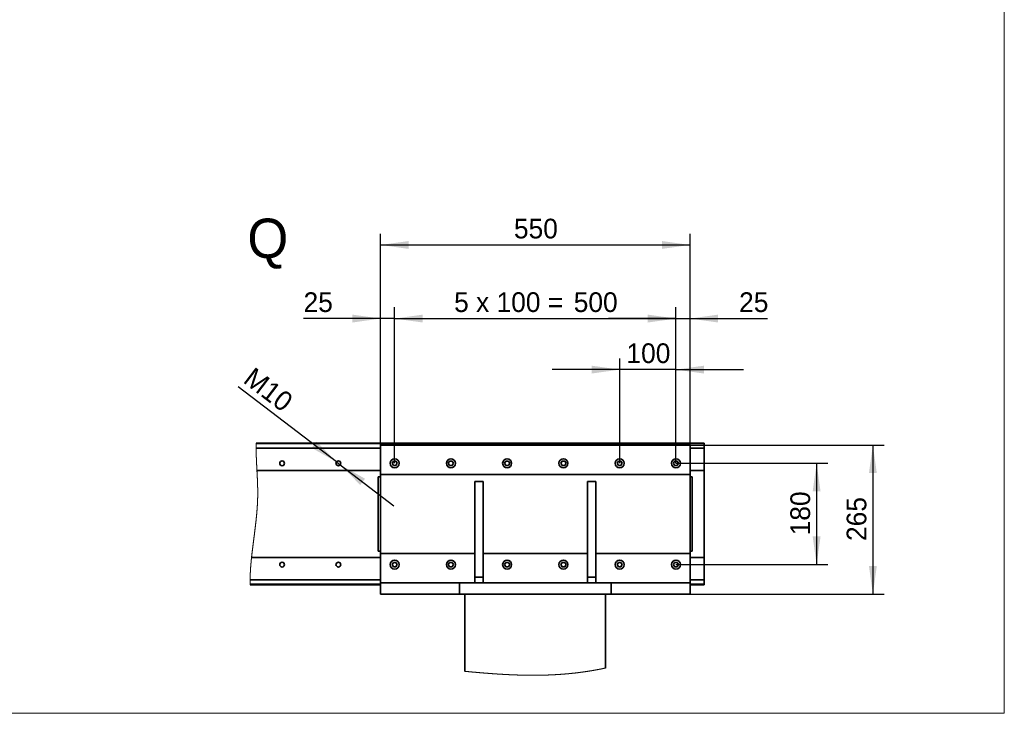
# Model space of a CAD drawing. Header units: millimetres. Extents: x 21 to 401, y 28 to 281.
# Tile 12 of 14: x 313 to 401, y 28 to 90. Entities that reach past the tile are written whole.
import ezdxf

# ---------------------------------------------------------------- set-up
doc = ezdxf.new("R2010")
doc.units = ezdxf.units.MM
doc.linetypes.add('SLD-Durchgehend', pattern=[0])
doc.layers.add('KOPF', color=7, linetype='SLD-Durchgehend')
doc.styles.add('SLDTEXTSTYLE0', font='Gill Sans MT Pro Medium')
doc.styles.add('SLDTEXTSTYLE2', font='GIL_____.TTF')
doc.dimstyles.new('SLDDIMSTYLE4', dxfattribs={"dimtxt": 1.75, "dimasz": 2.5, "dimexe": 0, "dimexo": 0.0625, "dimgap": 0.4375, "dimtad": 1, "dimlfac": 20, "dimrnd": 1e-09, "dimzin": 12, "dimdsep": 46, "dimtxsty": 'SLDTEXTSTYLE2', "dimsah": 1, "dimcen": 0.09, "dimadec": 0, "dimazin": 3, "dimtfac": 1, "dimtmove": 0, "dimatfit": 0, "dimfxl": 1, "dimfrac": 2, "dimtolj": 1, "dimtzin": 12, "dimarcsym": 0})
doc.dimstyles.new('SLDDIMSTYLE5', dxfattribs={"dimtxt": 1.75, "dimasz": 2.5, "dimexe": 0, "dimexo": 0.0625, "dimgap": 0.4375, "dimtad": 1, "dimlfac": 20, "dimrnd": 1e-09, "dimzin": 12, "dimdsep": 46, "dimtxsty": 'SLDTEXTSTYLE2', "dimsah": 1, "dimcen": 0.09, "dimadec": 0, "dimazin": 3, "dimtfac": 1, "dimtofl": 0, "dimtmove": 0, "dimatfit": 3, "dimfxl": 1, "dimfrac": 2, "dimtolj": 1, "dimtzin": 12, "dimarcsym": 0})
doc.dimstyles.new('SLDDIMSTYLE6', dxfattribs={"dimtxt": 1.75, "dimasz": 2.5, "dimexe": 0, "dimexo": 0.0625, "dimgap": 0.4375, "dimtad": 1, "dimlfac": 20, "dimrnd": 1e-09, "dimzin": 12, "dimdsep": 46, "dimtxsty": 'SLDTEXTSTYLE2', "dimsah": 1, "dimcen": 0, "dimadec": 0, "dimazin": 3, "dimtfac": 1, "dimtmove": 0, "dimatfit": 3, "dimfxl": 1, "dimfrac": 2, "dimtolj": 1, "dimtzin": 12, "dimarcsym": 0})

# ---------------------------------------------------------------- blocks, each defined once
blk = doc.blocks.new('_D_41')
at = {"layer": 'KOPF'}
for p, q in [((345.306, 52.163), (345.306, 70.938)), ((372.806, 52.163), (372.806, 70.938)), ((345.306, 69.938), (372.806, 69.938))]:
    blk.add_line(p, q, dxfattribs=at)
for points in [[(345.306, 69.938), (347.806, 69.588), (347.806, 70.288)], [(372.806, 69.938), (370.306, 70.288), (370.306, 69.588)]]:
    blk.add_solid(points, dxfattribs=at)
at = {"layer": 'KOPF', "insert": (357.157, 72.27), "char_height": 1.75, "attachment_point": 1, "style": 'SLDTEXTSTYLE2'}
blk.add_mtext('550', dxfattribs=at)
blk = doc.blocks.new('_D_42')
at = {"layer": 'KOPF'}
for p, q in [((371.556, 50.538), (371.556, 64.398)), ((372.806, 52.163), (372.806, 64.398)), ((371.556, 63.398), (365.556, 63.398)), ((371.556, 63.398), (372.806, 63.398)), ((372.806, 63.398), (379.703, 63.398))]:
    blk.add_line(p, q, dxfattribs=at)
for points in [[(371.556, 63.398), (369.056, 63.748), (369.056, 63.048)], [(372.806, 63.398), (375.306, 63.048), (375.306, 63.748)]]:
    blk.add_solid(points, dxfattribs=at)
at = {"layer": 'KOPF', "insert": (377.17, 65.731), "char_height": 1.75, "attachment_point": 1, "style": 'SLDTEXTSTYLE2'}
blk.add_mtext('25', dxfattribs=at)
blk = doc.blocks.new('_D_43')
at = {"layer": 'KOPF'}
for p, q in [((345.306, 52.163), (345.306, 64.398)), ((346.556, 50.538), (346.556, 64.398)), ((345.306, 63.398), (338.462, 63.398)), ((346.556, 63.398), (345.306, 63.398)), ((346.556, 63.398), (352.556, 63.398))]:
    blk.add_line(p, q, dxfattribs=at)
for points in [[(345.306, 63.398), (342.806, 63.748), (342.806, 63.048)], [(346.556, 63.398), (349.056, 63.048), (349.056, 63.748)]]:
    blk.add_solid(points, dxfattribs=at)
at = {"layer": 'KOPF', "insert": (338.462, 65.731), "char_height": 1.75, "attachment_point": 1, "style": 'SLDTEXTSTYLE2'}
blk.add_mtext('25', dxfattribs=at)
blk = doc.blocks.new('_D_44')
at = {"layer": 'KOPF'}
for p, q in [((346.556, 50.538), (346.556, 64.398)), ((371.556, 50.538), (371.556, 64.398)), ((346.556, 63.398), (371.556, 63.398))]:
    blk.add_line(p, q, dxfattribs=at)
for points in [[(346.556, 63.398), (349.056, 63.048), (349.056, 63.748)], [(371.556, 63.398), (369.056, 63.748), (369.056, 63.048)]]:
    blk.add_solid(points, dxfattribs=at)
at = {"layer": 'KOPF', "char_height": 1.75, "attachment_point": 1, "style": 'SLDTEXTSTYLE2'}
for s, insert in [('5 x 100 = ', (351.841, 65.731)), ('500', (362.472, 65.731))]:
    blk.add_mtext(s, dxfattribs=dict(at, insert=insert))
blk = doc.blocks.new('_D_45')
at = {"layer": 'KOPF'}
for p, q in [((366.556, 50.538), (366.556, 59.864)), ((371.556, 50.538), (371.556, 59.864)), ((366.556, 58.864), (360.556, 58.864)), ((371.556, 58.864), (366.556, 58.864)), ((371.556, 58.864), (377.556, 58.864))]:
    blk.add_line(p, q, dxfattribs=at)
for points in [[(366.556, 58.864), (364.056, 59.214), (364.056, 58.514)], [(371.556, 58.864), (374.056, 58.514), (374.056, 59.214)]]:
    blk.add_solid(points, dxfattribs=at)
at = {"layer": 'KOPF', "insert": (367.157, 61.196), "char_height": 1.75, "attachment_point": 1, "style": 'SLDTEXTSTYLE2'}
blk.add_mtext('100', dxfattribs=at)
blk = doc.blocks.new('_D_46')
at = {"layer": 'KOPF'}
for p, q in [((371.556, 50.538), (385.056, 50.538)), ((384.056, 50.538), (384.056, 41.538)), ((371.556, 41.538), (385.056, 41.538))]:
    blk.add_line(p, q, dxfattribs=at)
for points in [[(384.056, 50.538), (383.706, 48.038), (384.406, 48.038)], [(384.056, 41.538), (384.406, 44.038), (383.706, 44.038)]]:
    blk.add_solid(points, dxfattribs=at)
at = {"layer": 'KOPF', "insert": (381.724, 44.138), "char_height": 1.75, "attachment_point": 1, "rotation": 90, "style": 'SLDTEXTSTYLE2'}
blk.add_mtext('180', dxfattribs=at)
blk = doc.blocks.new('_D_47')
at = {"layer": 'KOPF'}
for p, q in [((372.806, 52.163), (390.056, 52.163)), ((389.056, 52.163), (389.056, 38.913)), ((372.806, 38.913), (390.056, 38.913))]:
    blk.add_line(p, q, dxfattribs=at)
for points in [[(389.056, 52.163), (388.706, 49.663), (389.406, 49.663)], [(389.056, 38.913), (389.406, 41.413), (388.706, 41.413)]]:
    blk.add_solid(points, dxfattribs=at)
at = {"layer": 'KOPF', "insert": (386.724, 43.638), "char_height": 1.75, "attachment_point": 1, "rotation": 90, "style": 'SLDTEXTSTYLE2'}
blk.add_mtext('265', dxfattribs=at)
blk = doc.blocks.new('_D_48')
at = {"layer": 'KOPF'}
for p, q in [((341.387, 50.667), (332.66, 57.329)), ((341.387, 50.667), (341.725, 50.409)), ((341.725, 50.409), (346.494, 46.769))]:
    blk.add_line(p, q, dxfattribs=at)
for points in [[(341.387, 50.667), (339.612, 52.462), (339.188, 51.906)], [(341.725, 50.409), (343.5, 48.614), (343.925, 49.17)]]:
    blk.add_solid(points, dxfattribs=at)
at = {"layer": 'KOPF', "insert": (334.063, 59.168), "char_height": 1.75, "attachment_point": 1, "rotation": 322.64561, "style": 'SLDTEXTSTYLE2'}
blk.add_mtext('M10', dxfattribs=at)

msp = doc.modelspace()

# ---------------------------------------------------------------- linework, layer by layer
at = {"color": 7, "linetype": 'SLD-Durchgehend', "lineweight": 35}
for p, q in [((345.30612, 51.89587), (334.25132, 51.89587)), ((334.25794, 52.28793), (374.05612, 52.28793)), ((334.25956, 52.33793), (374.05112, 52.33793)), ((372.80613, 52.16293), (345.30612, 52.16293)), ((345.30612, 52.16293), (345.30612, 49.53793)), ((372.80613, 52.16293), (372.80613, 49.53793)), ((374.05612, 51.89587), (372.80613, 51.89587)), ((374.05112, 52.28793), (374.05112, 52.33793)), ((374.05612, 52.28793), (374.05612, 51.89587)), ((374.05612, 49.91293), (374.05612, 51.89587)), ((334.3197, 49.91293), (345.30612, 49.91293)), ((346.44065, 50.73793), (346.32518, 50.53793)), ((346.32518, 50.53793), (346.44065, 50.33793)), ((346.67159, 50.73793), (346.44065, 50.73793)), ((346.44065, 50.33793), (346.67159, 50.33793)), ((346.78706, 50.53793), (346.67159, 50.73793)), ((346.67159, 50.33793), (346.78706, 50.53793)), ((351.44065, 50.73793), (351.32518, 50.53793)), ((351.32518, 50.53793), (351.44065, 50.33793)), ((351.6716, 50.73793), (351.44065, 50.73793)), ((351.44065, 50.33793), (351.6716, 50.33793)), ((351.78705, 50.53793), (351.6716, 50.73793)), ((351.6716, 50.33793), (351.78705, 50.53793)), ((356.44066, 50.73793), (356.32517, 50.53793)), ((356.32517, 50.53793), (356.44066, 50.33793)), ((356.6716, 50.73793), (356.44066, 50.73793)), ((356.44066, 50.33793), (356.6716, 50.33793)), ((356.78706, 50.53793), (356.6716, 50.73793)), ((356.6716, 50.33793), (356.78706, 50.53793)), ((361.44065, 50.73793), (361.32518, 50.53793)), ((361.32518, 50.53793), (361.44065, 50.33793)), ((361.67159, 50.73793), (361.44065, 50.73793)), ((361.44065, 50.33793), (361.67159, 50.33793)), ((361.78706, 50.53793), (361.67159, 50.73793)), ((361.67159, 50.33793), (361.78706, 50.53793)), ((366.44065, 50.73793), (366.32518, 50.53793)), ((366.32518, 50.53793), (366.44065, 50.33793)), ((366.67159, 50.73793), (366.44065, 50.73793)), ((366.44065, 50.33793), (366.67159, 50.33793)), ((366.78705, 50.53793), (366.67159, 50.73793)), ((366.67159, 50.33793), (366.78705, 50.53793)), ((371.44066, 50.73793), (371.32517, 50.53793)), ((371.32517, 50.53793), (371.44066, 50.33793)), ((371.67158, 50.73793), (371.44066, 50.73793)), ((371.44066, 50.33793), (371.67158, 50.33793)), ((371.78706, 50.53793), (371.67158, 50.73793)), ((371.67158, 50.33793), (371.78706, 50.53793)), ((372.80613, 49.91293), (374.05612, 49.91293)), ((374.05612, 42.16293), (374.05612, 49.91293)), ((345.10612, 49.33793), (345.30612, 49.33793)), ((345.10612, 48.58793), (345.10612, 49.33793)), ((372.80613, 49.53793), (345.30612, 49.53793)), ((345.30612, 49.53793), (345.30612, 48.66293)), ((372.80613, 49.53793), (372.80613, 48.66293)), ((373.00613, 49.33793), (372.80613, 49.33793)), ((373.00613, 49.33793), (373.00613, 48.58793)), ((345.10612, 43.48793), (345.10612, 48.58793)), ((345.30612, 48.66293), (345.30612, 43.41293)), ((353.68111, 48.91293), (354.43112, 48.91293)), ((353.68111, 48.91293), (353.68111, 40.41293)), ((354.43112, 48.91293), (354.43112, 40.41293)), ((364.43112, 48.91293), (363.68112, 48.91293)), ((363.68112, 48.91293), (363.68112, 40.41293)), ((364.43112, 48.91293), (364.43112, 40.41293)), ((372.80613, 48.66293), (372.80613, 43.41293)), ((373.00613, 48.58793), (373.00613, 43.48793)), ((345.10612, 42.73793), (345.10612, 43.48793)), ((345.30612, 43.41293), (345.30612, 42.53793)), ((372.80613, 43.41293), (372.80613, 42.53793)), ((373.00613, 43.48793), (373.00613, 42.73793)), ((333.83943, 42.16293), (345.30612, 42.16293)), ((345.10612, 42.73793), (345.30612, 42.73793)), ((353.68111, 42.53793), (345.30612, 42.53793)), ((345.30612, 42.53793), (345.30612, 39.91293)), ((363.68112, 42.53793), (354.43112, 42.53793)), ((372.80613, 42.53793), (364.43112, 42.53793)), ((373.00613, 42.73793), (372.80613, 42.73793)), ((372.80613, 42.53793), (372.80613, 39.91293)), ((372.80613, 42.16293), (374.05612, 42.16293)), ((374.05612, 40.17999), (374.05612, 42.16293)), ((346.44065, 41.73793), (346.32518, 41.53793)), ((346.32518, 41.53793), (346.44065, 41.33793)), ((346.67159, 41.73793), (346.44065, 41.73793)), ((346.44065, 41.33793), (346.67159, 41.33793)), ((346.78706, 41.53793), (346.67159, 41.73793)), ((346.67159, 41.33793), (346.78706, 41.53793)), ((351.44065, 41.73793), (351.32518, 41.53793)), ((351.32518, 41.53793), (351.44065, 41.33793)), ((351.6716, 41.73793), (351.44065, 41.73793)), ((351.44065, 41.33793), (351.6716, 41.33793)), ((351.78705, 41.53793), (351.6716, 41.73793)), ((351.6716, 41.33793), (351.78705, 41.53793)), ((356.44066, 41.73793), (356.32517, 41.53793)), ((356.32517, 41.53793), (356.44066, 41.33793)), ((356.6716, 41.73793), (356.44066, 41.73793)), ((356.44066, 41.33793), (356.6716, 41.33793)), ((356.78706, 41.53793), (356.6716, 41.73793)), ((356.6716, 41.33793), (356.78706, 41.53793)), ((361.44065, 41.73793), (361.32518, 41.53793)), ((361.32518, 41.53793), (361.44065, 41.33793)), ((361.67159, 41.73793), (361.44065, 41.73793)), ((361.44065, 41.33793), (361.67159, 41.33793)), ((361.78706, 41.53793), (361.67159, 41.73793)), ((361.67159, 41.33793), (361.78706, 41.53793)), ((366.44065, 41.73793), (366.32518, 41.53793)), ((366.32518, 41.53793), (366.44065, 41.33793)), ((366.67159, 41.73793), (366.44065, 41.73793)), ((366.44065, 41.33793), (366.67159, 41.33793)), ((366.78705, 41.53793), (366.67159, 41.73793)), ((366.67159, 41.33793), (366.78705, 41.53793)), ((371.44066, 41.73793), (371.32517, 41.53793)), ((371.32517, 41.53793), (371.44066, 41.33793)), ((371.67158, 41.73793), (371.44066, 41.73793)), ((371.44066, 41.33793), (371.67158, 41.33793)), ((371.78706, 41.53793), (371.67158, 41.73793)), ((371.67158, 41.33793), (371.78706, 41.53793)), ((353.68111, 40.41293), (354.43112, 40.41293)), ((353.68111, 40.41293), (353.68111, 39.91293)), ((354.43112, 40.41293), (354.43112, 39.91293)), ((364.43112, 40.41293), (363.68112, 40.41293)), ((363.68112, 40.41293), (363.68112, 39.91293)), ((364.43112, 40.41293), (364.43112, 39.91293)), ((333.71404, 40.17999), (345.30612, 40.17999)), ((333.71937, 39.78793), (345.30612, 39.78793)), ((333.72106, 39.73793), (345.30612, 39.73793)), ((345.30612, 38.91293), (345.30612, 39.91293)), ((345.30612, 39.91293), (352.30612, 39.91293)), ((352.30612, 38.91293), (352.30612, 39.91293)), ((365.80613, 39.91293), (352.30612, 39.91293)), ((365.80613, 38.91293), (365.80613, 39.91293)), ((365.80613, 39.91293), (372.80613, 39.91293)), ((372.80613, 40.17999), (374.05612, 40.17999)), ((372.80613, 38.91293), (372.80613, 39.91293)), ((372.80613, 39.78793), (374.05612, 39.78793)), ((372.80613, 39.73793), (374.05112, 39.73793)), ((374.05112, 39.78793), (374.05112, 39.73793)), ((374.05612, 40.17999), (374.05612, 39.78793)), ((352.30612, 38.91293), (345.30612, 38.91293)), ((365.80613, 38.91293), (352.30612, 38.91293)), ((352.80611, 38.91293), (352.80611, 32.05828)), ((365.30612, 38.91293), (365.30612, 32.35126)), ((372.80613, 38.91293), (365.80613, 38.91293))]:
    msp.add_line(p, q, dxfattribs=at)
at = {"color": 7, "linetype": 'SLD-Durchgehend', "lineweight": 18, "flags": 128}
for points in [[(334.25956, 52.33793), (334.25913, 52.32543), (334.25873, 52.31294), (334.25833, 52.30043), (334.25794, 52.28793), (334.25749, 52.27261), (334.25704, 52.25728), (334.25662, 52.24195), (334.25621, 52.22661), (334.25582, 52.21127), (334.25545, 52.19593), (334.25509, 52.18058), (334.25476, 52.16523), (334.25441, 52.14915), (334.25409, 52.13306), (334.2538, 52.11697), (334.2535, 52.10087), (334.25323, 52.08477), (334.25298, 52.06867), (334.25275, 52.05256), (334.25253, 52.03644), (334.25233, 52.02033), (334.25213, 52.00421), (334.25197, 51.98808), (334.25183, 51.97195), (334.2517, 51.95674), (334.25158, 51.94153), (334.25148, 51.92631), (334.2514, 51.91109), (334.25132, 51.89587), (334.25126, 51.87796), (334.2512, 51.86004), (334.25118, 51.84212), (334.25117, 51.8242), (334.25118, 51.80627), (334.25122, 51.78834), (334.25126, 51.77142), (334.25132, 51.7545), (334.25138, 51.73758), (334.25148, 51.72065), (334.25159, 51.70372), (334.25171, 51.68679), (334.25185, 51.66984), (334.25201, 51.6529), (334.25217, 51.63595), (334.25235, 51.61899), (334.25254, 51.60233), (334.25275, 51.58567), (334.25297, 51.56901), (334.25321, 51.55234), (334.25346, 51.53536), (334.25374, 51.51838), (334.25401, 51.50139), (334.2543, 51.4844), (334.25462, 51.4674), (334.25494, 51.4507), (334.25526, 51.434), (334.25561, 51.41729), (334.25596, 51.40058), (334.25639, 51.38068), (334.25686, 51.36077), (334.25732, 51.34086), (334.25781, 51.32094), (334.25833, 51.30101), (334.25883, 51.28108), (334.25936, 51.26205), (334.25988, 51.24301), (334.26042, 51.22396), (334.26098, 51.20491), (334.26155, 51.18586), (334.26214, 51.16679), (334.26274, 51.14772), (334.26334, 51.12865), (334.264, 51.10866), (334.26467, 51.08866), (334.26534, 51.06866), (334.26605, 51.04865), (334.26675, 51.02863), (334.26748, 51.00861), (334.26822, 50.98858), (334.26896, 50.96854), (334.26972, 50.9485), (334.27049, 50.92845), (334.27128, 50.90839), (334.27207, 50.88832), (334.27302, 50.86467), (334.274, 50.841), (334.27498, 50.81733), (334.27598, 50.79364), (334.27692, 50.77171), (334.27786, 50.74977), (334.27883, 50.72782), (334.27981, 50.70587), (334.28078, 50.6839), (334.28178, 50.66193), (334.28279, 50.63995), (334.2839, 50.61576), (334.28503, 50.59156), (334.28617, 50.56735), (334.28732, 50.54314), (334.28849, 50.51891), (334.28966, 50.49467), (334.29084, 50.47042), (334.29203, 50.44616), (334.29324, 50.42189), (334.29445, 50.39761), (334.29565, 50.37375), (334.29685, 50.34988), (334.29807, 50.32601), (334.29928, 50.30212), (334.30068, 50.27497), (334.30208, 50.2478), (334.30348, 50.22061), (334.3049, 50.19342), (334.30632, 50.16621), (334.30775, 50.13899), (334.30918, 50.11175), (334.31061, 50.08451), (334.31212, 50.05595), (334.31364, 50.02737), (334.31515, 49.99879), (334.31666, 49.97018), (334.31818, 49.94156), (334.3197, 49.91293), (334.32137, 49.88131), (334.32306, 49.84967), (334.32473, 49.81802), (334.3264, 49.78635), (334.32807, 49.75466), (334.32974, 49.72295), (334.33119, 49.69506), (334.33265, 49.66716), (334.33411, 49.63925), (334.33554, 49.61133), (334.33699, 49.58338), (334.33842, 49.55543), (334.33985, 49.52746), (334.34126, 49.49948), (334.34253, 49.47433), (334.34378, 49.44918), (334.34504, 49.42402), (334.34627, 49.39884), (334.34752, 49.37366), (334.34873, 49.34846), (334.34995, 49.32324), (334.35115, 49.29802), (334.35235, 49.27279), (334.35354, 49.24754), (334.35471, 49.22228), (334.35586, 49.19701), (334.35702, 49.17173), (334.35815, 49.14644), (334.35918, 49.12324), (334.3602, 49.10004), (334.36121, 49.07682), (334.3622, 49.05359), (334.36319, 49.03036), (334.36415, 49.00711), (334.36508, 48.98491), (334.36598, 48.9627), (334.36687, 48.94048), (334.36775, 48.91825), (334.3686, 48.89602), (334.36946, 48.87377), (334.37029, 48.85152), (334.37113, 48.82925), (334.37186, 48.80925), (334.37257, 48.78924), (334.37327, 48.76922), (334.37397, 48.7492), (334.37464, 48.72917), (334.37533, 48.70913), (334.37599, 48.68908), (334.37663, 48.66903), (334.37726, 48.64897), (334.37786, 48.6289), (334.37847, 48.60882), (334.37907, 48.58873), (334.37964, 48.56864), (334.3802, 48.54854), (334.38072, 48.53011), (334.3812, 48.51167), (334.38168, 48.49322), (334.38215, 48.47477), (334.3826, 48.45631), (334.38304, 48.43785), (334.3835, 48.41774), (334.38396, 48.39763), (334.3844, 48.3775), (334.38481, 48.35737), (334.38521, 48.33723), (334.38559, 48.31745), (334.38596, 48.29765), (334.38631, 48.27785), (334.38664, 48.25804), (334.38692, 48.24035), (334.38719, 48.22265), (334.38744, 48.20494), (334.38768, 48.18723), (334.38791, 48.16951), (334.38812, 48.15179), (334.38832, 48.13406), (334.38851, 48.11633), (334.38868, 48.09858), (334.38883, 48.08083), (334.38898, 48.06308), (334.38911, 48.04532), (334.38922, 48.02755), (334.38931, 48.00978), (334.3894, 47.992), (334.38946, 47.97422), (334.38952, 47.95558), (334.38956, 47.93693), (334.38958, 47.91828), (334.38958, 47.89962), (334.38956, 47.88095), (334.38952, 47.86228), (334.38949, 47.84631), (334.38943, 47.83032), (334.38936, 47.81434), (334.38928, 47.79835), (334.38918, 47.78235), (334.38907, 47.76664), (334.38895, 47.75092), (334.38882, 47.73519), (334.38867, 47.71946), (334.38851, 47.7034), (334.38833, 47.68734), (334.38813, 47.67128), (334.38793, 47.65521), (334.3877, 47.63913), (334.38747, 47.62305), (334.38721, 47.60696), (334.38695, 47.59087), (334.38668, 47.57477), (334.38638, 47.55867), (334.38607, 47.54256), (334.38573, 47.52645), (334.3854, 47.51033), (334.38505, 47.49421), (334.3847, 47.47943), (334.38435, 47.46464), (334.38398, 47.44985), (334.3836, 47.43505), (334.38321, 47.42025), (334.3828, 47.40544), (334.38233, 47.38835), (334.38181, 47.37124), (334.3813, 47.35413), (334.38076, 47.33702), (334.3802, 47.3199), (334.37964, 47.30277), (334.37909, 47.28662), (334.37851, 47.27046), (334.37792, 47.2543), (334.37733, 47.23813), (334.37672, 47.22196), (334.37609, 47.20579), (334.37545, 47.18961), (334.37479, 47.17342), (334.37412, 47.15723), (334.37345, 47.14104), (334.37275, 47.12513), (334.37205, 47.10922), (334.37134, 47.0933), (334.37061, 47.07738), (334.36985, 47.06116), (334.36908, 47.04494), (334.3683, 47.02872), (334.36751, 47.01249), (334.3667, 46.99626), (334.36588, 46.98031), (334.36506, 46.96436), (334.36423, 46.94841), (334.36338, 46.93245), (334.36236, 46.91344), (334.36131, 46.89444), (334.36025, 46.87542), (334.35918, 46.8564), (334.35807, 46.83738), (334.35696, 46.81835), (334.35587, 46.80018), (334.35477, 46.78201), (334.35366, 46.76383), (334.35253, 46.74565), (334.35139, 46.72746), (334.35024, 46.70927), (334.34905, 46.69107), (334.34786, 46.67288), (334.3466, 46.6538), (334.34532, 46.63473), (334.34402, 46.61565), (334.34271, 46.59657), (334.34138, 46.57748), (334.34004, 46.55838), (334.33867, 46.53929), (334.3373, 46.52018), (334.3359, 46.50108), (334.3345, 46.48197), (334.33307, 46.46286), (334.33164, 46.44374), (334.33027, 46.42571), (334.32888, 46.40768), (334.32748, 46.38964), (334.32607, 46.3716), (334.32464, 46.35356), (334.32298, 46.33268), (334.3213, 46.3118), (334.3196, 46.29091), (334.31788, 46.27002), (334.31615, 46.24912), (334.3144, 46.22823), (334.31263, 46.20732), (334.311, 46.18816), (334.30936, 46.16899), (334.30769, 46.14982), (334.30602, 46.13064), (334.30433, 46.11147), (334.30262, 46.09229), (334.30057, 46.06927), (334.29849, 46.04625), (334.29638, 46.02322), (334.29428, 46.00019), (334.29214, 45.97716), (334.29004, 45.95453), (334.2879, 45.9319), (334.28575, 45.90927), (334.2836, 45.88663), (334.28138, 45.86358), (334.27914, 45.84053), (334.27689, 45.81747), (334.27462, 45.79441), (334.27233, 45.77135), (334.27007, 45.7487), (334.26779, 45.72604), (334.2655, 45.70339), (334.2632, 45.68073), (334.26083, 45.6576), (334.25845, 45.63448), (334.25605, 45.61135), (334.25363, 45.58822), (334.2512, 45.56509), (334.24875, 45.54195), (334.24629, 45.51882), (334.24345, 45.49211), (334.24057, 45.4654), (334.23767, 45.43868), (334.23477, 45.41197), (334.23185, 45.38525), (334.2289, 45.35853), (334.22593, 45.33181), (334.22322, 45.30732), (334.22048, 45.28282), (334.21771, 45.25833), (334.21494, 45.23383), (334.21216, 45.20934), (334.20936, 45.18484), (334.206, 45.15545), (334.20262, 45.12606), (334.19921, 45.09666), (334.19579, 45.06727), (334.19235, 45.03788), (334.18895, 45.00901), (334.18556, 44.98015), (334.18214, 44.95129), (334.1787, 44.92242), (334.17519, 44.89304), (334.17166, 44.86366), (334.16811, 44.83428), (334.16457, 44.8049), (334.161, 44.77553), (334.1575, 44.74668), (334.15397, 44.71784), (334.15043, 44.689), (334.14689, 44.66016), (334.14266, 44.62584), (334.1384, 44.59152), (334.13414, 44.55721), (334.12986, 44.5229), (334.12559, 44.4886), (334.12128, 44.45431), (334.11659, 44.41691), (334.11188, 44.37951), (334.10715, 44.34213), (334.10242, 44.30476), (334.09768, 44.2674), (334.09293, 44.23004), (334.08818, 44.1927), (334.08293, 44.15164), (334.07769, 44.1106), (334.07243, 44.06957), (334.06717, 44.02855), (334.06191, 43.98756), (334.05753, 43.9534), (334.05314, 43.91927), (334.04876, 43.88514), (334.04437, 43.85103), (334.03998, 43.81692), (334.03559, 43.78284), (334.03147, 43.75071), (334.02734, 43.7186), (334.02322, 43.6865), (334.0191, 43.65441), (334.01497, 43.62234), (334.01125, 43.59326), (334.00752, 43.56419), (334.0038, 43.53513), (334.00008, 43.50608), (333.99637, 43.47705), (333.99274, 43.44855), (333.9891, 43.42006), (333.98548, 43.39158), (333.98185, 43.36311), (333.97817, 43.33408), (333.9745, 43.30506), (333.97082, 43.27605), (333.96718, 43.24706), (333.96352, 43.21808), (333.95989, 43.18912), (333.95626, 43.16017), (333.95309, 43.13485), (333.94993, 43.10955), (333.94678, 43.08425), (333.94364, 43.05897), (333.94051, 43.0337), (333.93739, 43.00844), (333.93428, 42.98319), (333.93118, 42.95796), (333.92794, 42.93154), (333.9247, 42.90513), (333.9215, 42.87873), (333.91829, 42.85235), (333.91509, 42.82599), (333.91193, 42.79964), (333.90922, 42.77711), (333.90652, 42.7546), (333.90383, 42.73209), (333.90116, 42.7096), (333.89849, 42.68712), (333.89588, 42.66505), (333.89329, 42.64299), (333.89071, 42.62095), (333.88813, 42.59891), (333.88551, 42.57644), (333.88291, 42.55398), (333.88031, 42.53153), (333.87774, 42.50909), (333.87516, 42.48666), (333.87261, 42.46425), (333.87006, 42.44185), (333.86753, 42.41946), (333.86502, 42.39709), (333.86251, 42.37472), (333.86002, 42.35237), (333.85754, 42.33003), (333.85509, 42.30771), (333.85264, 42.2854), (333.8504, 42.26496), (333.84819, 42.24453), (333.84598, 42.22411), (333.84378, 42.20371), (333.8416, 42.18331), (333.83943, 42.16293), (333.83744, 42.14407), (333.83545, 42.12521), (333.83349, 42.10637), (333.83152, 42.08754), (333.82956, 42.06871), (333.82763, 42.0499), (333.82581, 42.03217), (333.82401, 42.01445), (333.82221, 41.99674), (333.82042, 41.97904), (333.81865, 41.96135), (333.81689, 41.94367), (333.81514, 41.926), (333.8134, 41.90833), (333.81167, 41.89068), (333.80995, 41.87304), (333.80827, 41.85572), (333.80661, 41.83841), (333.80496, 41.82111), (333.80331, 41.80382), (333.80166, 41.78622), (333.80001, 41.76864), (333.79838, 41.75106), (333.79676, 41.7335), (333.79515, 41.71594), (333.79357, 41.69871), (333.79202, 41.68149), (333.79047, 41.66428), (333.78894, 41.64708), (333.78739, 41.62953), (333.78585, 41.612), (333.78432, 41.59448), (333.78282, 41.57697), (333.78132, 41.55947), (333.77984, 41.54198), (333.77836, 41.5245), (333.77691, 41.50707), (333.77547, 41.48965), (333.77405, 41.47225), (333.77263, 41.45485), (333.77124, 41.43746), (333.76987, 41.4204), (333.76853, 41.40335), (333.76719, 41.3863), (333.76588, 41.36927), (333.76455, 41.3519), (333.76324, 41.33454), (333.76194, 41.3172), (333.76065, 41.29986), (333.75938, 41.28254), (333.75812, 41.26523), (333.75688, 41.24793), (333.75581, 41.2328), (333.75475, 41.21768), (333.7537, 41.20257), (333.75266, 41.18747), (333.75163, 41.17238), (333.75062, 41.15729), (333.74962, 41.14222), (333.74865, 41.12716), (333.74762, 41.11138), (333.74661, 41.09562), (333.74561, 41.07987), (333.74462, 41.06413), (333.74366, 41.0484), (333.74271, 41.03268), (333.74186, 41.01843), (333.74102, 41.00418), (333.74019, 40.98995), (333.73937, 40.97572), (333.73857, 40.96151), (333.73777, 40.9473), (333.73703, 40.93391), (333.73631, 40.92053), (333.73559, 40.90716), (333.73489, 40.89379), (333.73419, 40.88043), (333.73342, 40.86554), (333.73268, 40.85065), (333.73194, 40.83577), (333.73121, 40.8209), (333.73051, 40.80604), (333.72982, 40.79119), (333.72913, 40.77636), (333.72846, 40.76153), (333.72787, 40.74825), (333.72731, 40.73498), (333.72674, 40.72172), (333.7262, 40.70847), (333.72565, 40.69522), (333.72513, 40.68222), (333.72463, 40.66923), (333.72413, 40.65624), (333.72364, 40.64327), (333.72316, 40.63003), (333.72269, 40.61681), (333.72223, 40.60359), (333.72177, 40.59038), (333.72135, 40.57719), (333.72092, 40.56399), (333.72051, 40.55081), (333.7201, 40.53767), (333.71972, 40.52453), (333.71934, 40.5114), (333.71899, 40.49828), (333.71863, 40.48517), (333.71829, 40.47231), (333.71798, 40.45945), (333.71768, 40.4466), (333.71738, 40.43375), (333.71709, 40.42066), (333.7168, 40.40757), (333.71654, 40.39449), (333.71629, 40.38142), (333.71605, 40.36836), (333.71583, 40.35531), (333.71561, 40.34226), (333.71541, 40.32923), (333.71522, 40.31621), (333.71505, 40.30319), (333.71488, 40.29018), (333.71474, 40.27718), (333.7146, 40.2642), (333.71448, 40.25122), (333.71436, 40.23695), (333.71426, 40.22269), (333.71417, 40.20845), (333.7141, 40.19422), (333.71404, 40.17999), (333.714, 40.16607), (333.71399, 40.15216), (333.71398, 40.13826), (333.71399, 40.12436), (333.71402, 40.11049), (333.71406, 40.09686), (333.71411, 40.08325), (333.71418, 40.06965), (333.71428, 40.05606), (333.71437, 40.04394), (333.71446, 40.03183), (333.71458, 40.01972), (333.71472, 40.00762), (333.71486, 39.99553), (333.71502, 39.98345), (333.71518, 39.97137), (333.71536, 39.95931), (333.71555, 39.94726), (333.71577, 39.93521), (333.71598, 39.92317), (333.71622, 39.91114), (333.71646, 39.89912), (333.71672, 39.88711), (333.717, 39.87511), (333.71728, 39.86311), (333.71759, 39.85056), (333.71791, 39.83801), (333.71826, 39.82548), (333.71861, 39.81295), (333.71899, 39.80044), (333.71937, 39.78793), (333.71977, 39.77541), (333.72019, 39.76291), (333.72062, 39.75041), (333.72106, 39.73793)], [(352.80611, 32.05828), (352.8349, 32.05548), (352.86368, 32.05269), (352.89242, 32.04991), (352.92117, 32.04714), (352.9499, 32.04437), (352.97861, 32.04161), (353.0073, 32.03886), (353.03598, 32.03611), (353.06601, 32.03324), (353.09603, 32.03039), (353.12601, 32.02754), (353.15599, 32.0247), (353.18596, 32.02186), (353.2159, 32.01904), (353.24583, 32.01623), (353.27575, 32.01342), (353.30566, 32.01062), (353.33554, 32.00784), (353.3654, 32.00506), (353.39525, 32.00229), (353.42338, 31.99969), (353.45151, 31.99709), (353.4796, 31.99451), (353.50771, 31.99193), (353.53578, 31.98936), (353.56554, 31.98665), (353.59528, 31.98394), (353.62502, 31.98125), (353.65474, 31.97856), (353.68443, 31.97588), (353.71413, 31.97322), (353.74209, 31.97071), (353.77006, 31.96821), (353.79801, 31.96573), (353.82595, 31.96325), (353.85386, 31.96078), (353.88178, 31.95832), (353.90968, 31.95586), (353.93756, 31.95342), (353.96543, 31.95099), (353.99328, 31.94856), (354.02062, 31.94619), (354.04796, 31.94383), (354.07528, 31.94147), (354.10259, 31.93913), (354.13208, 31.9366), (354.16152, 31.93409), (354.19098, 31.93159), (354.22041, 31.9291), (354.24984, 31.92662), (354.27924, 31.92415), (354.30696, 31.92183), (354.33466, 31.91952), (354.36233, 31.91722), (354.39002, 31.91493), (354.41768, 31.91266), (354.44533, 31.91039), (354.47296, 31.90813), (354.5006, 31.90588), (354.52821, 31.90364), (354.55581, 31.90141), (354.58291, 31.89923), (354.60999, 31.89706), (354.63707, 31.8949), (354.66413, 31.89275), (354.69168, 31.89057), (354.7192, 31.8884), (354.74672, 31.88625), (354.77423, 31.8841), (354.80174, 31.88196), (354.82872, 31.87987), (354.85571, 31.8778), (354.88268, 31.87573), (354.90964, 31.87367), (354.93714, 31.87158), (354.96464, 31.8695), (354.99212, 31.86744), (355.01958, 31.86538), (355.04703, 31.86333), (355.07447, 31.8613), (355.10191, 31.85928), (355.13092, 31.85715), (355.15992, 31.85503), (355.18891, 31.85293), (355.2179, 31.85084), (355.24687, 31.84876), (355.27583, 31.84669), (355.30312, 31.84475), (355.33039, 31.84283), (355.35767, 31.84092), (355.38492, 31.83901), (355.41216, 31.83712), (355.4394, 31.83524), (355.46663, 31.83338), (355.49385, 31.83152), (355.52106, 31.82968), (355.54826, 31.82784), (355.57496, 31.82606), (355.60165, 31.82428), (355.62833, 31.82252), (355.65499, 31.82076), (355.68214, 31.81899), (355.70928, 31.81723), (355.7364, 31.81548), (355.76352, 31.81374), (355.79062, 31.81201), (355.81724, 31.81033), (355.84384, 31.80866), (355.87043, 31.807), (355.89702, 31.80536), (355.92414, 31.80369), (355.95123, 31.80203), (355.97833, 31.80039), (356.00542, 31.79876), (356.0325, 31.79714), (356.05957, 31.79554), (356.08664, 31.79394), (356.11362, 31.79237), (356.14059, 31.7908), (356.16756, 31.78925), (356.19452, 31.78772), (356.22148, 31.78619), (356.24794, 31.78471), (356.27439, 31.78323), (356.30085, 31.78177), (356.32727, 31.78033), (356.35425, 31.77886), (356.3812, 31.77741), (356.40814, 31.77598), (356.43508, 31.77455), (356.46203, 31.77314), (356.48895, 31.77175), (356.51586, 31.77036), (356.54277, 31.76899), (356.56967, 31.76764), (356.59655, 31.76629), (356.62343, 31.76496), (356.6503, 31.76365), (356.67717, 31.76235), (356.70402, 31.76106), (356.73355, 31.75966), (356.76307, 31.75827), (356.79258, 31.75691), (356.82208, 31.75556), (356.85157, 31.75422), (356.87993, 31.75296), (356.90829, 31.75171), (356.93663, 31.75047), (356.96497, 31.74925), (356.9933, 31.74805), (357.02161, 31.74687), (357.0483, 31.74576), (357.075, 31.74467), (357.10167, 31.7436), (357.12835, 31.74254), (357.15499, 31.74149), (357.18165, 31.74046), (357.20831, 31.73944), (357.23493, 31.73844), (357.26156, 31.73745), (357.28821, 31.73648), (357.31434, 31.73554), (357.34048, 31.73461), (357.3666, 31.7337), (357.39272, 31.7328), (357.41932, 31.7319), (357.44589, 31.73102), (357.47247, 31.73015), (357.49903, 31.72929), (357.52561, 31.72845), (357.55167, 31.72764), (357.57776, 31.72685), (357.60381, 31.72607), (357.62987, 31.7253), (357.65647, 31.72454), (357.68304, 31.72379), (357.70961, 31.72305), (357.73619, 31.72234), (357.76275, 31.72163), (357.7893, 31.72094), (357.81584, 31.72027), (357.84233, 31.71962), (357.86881, 31.71898), (357.89528, 31.71836), (357.92174, 31.71775), (357.94821, 31.71716), (357.97418, 31.71659), (358.00015, 31.71604), (358.02611, 31.71551), (358.05208, 31.71499), (358.07856, 31.71448), (358.10504, 31.71398), (358.13152, 31.7135), (358.15799, 31.71303), (358.18445, 31.71259), (358.2109, 31.71216), (358.23735, 31.71174), (358.2638, 31.71134), (358.29023, 31.71096), (358.31668, 31.71059), (358.3431, 31.71025), (358.36952, 31.70991), (358.39596, 31.7096), (358.42236, 31.7093), (358.44656, 31.70904), (358.47076, 31.7088), (358.49496, 31.70857), (358.51916, 31.70835), (358.54336, 31.70815), (358.56754, 31.70796), (358.59386, 31.70777), (358.62018, 31.7076), (358.64648, 31.70745), (358.67279, 31.70731), (358.69911, 31.70719), (358.72492, 31.70709), (358.75075, 31.70701), (358.77656, 31.70694), (358.80239, 31.70689), (358.82872, 31.70686), (358.85505, 31.70684), (358.88138, 31.70684), (358.90771, 31.70686), (358.93402, 31.7069), (358.96034, 31.70695), (358.98664, 31.70702), (359.01295, 31.70711), (359.03926, 31.70722), (359.06556, 31.70735), (359.09184, 31.70749), (359.11813, 31.70765), (359.14441, 31.70783), (359.1707, 31.70803), (359.19478, 31.70823), (359.21887, 31.70844), (359.24295, 31.70867), (359.26702, 31.70891), (359.2911, 31.70917), (359.31518, 31.70945), (359.34144, 31.70976), (359.36769, 31.7101), (359.39393, 31.71045), (359.42019, 31.71083), (359.44643, 31.71122), (359.47266, 31.71163), (359.4989, 31.71205), (359.52295, 31.71246), (359.54698, 31.71289), (359.57103, 31.71333), (359.59507, 31.71379), (359.6191, 31.71426), (359.64314, 31.71475), (359.66716, 31.71525), (359.6912, 31.71577), (359.71522, 31.71631), (359.73925, 31.71686), (359.76327, 31.71743), (359.78728, 31.71801), (359.80993, 31.71858), (359.83256, 31.71916), (359.8552, 31.71976), (359.87785, 31.72037), (359.90048, 31.72099), (359.92424, 31.72166), (359.94799, 31.72235), (359.97173, 31.72305), (359.99549, 31.72377), (360.01923, 31.7245), (360.04297, 31.72525), (360.06672, 31.72602), (360.08849, 31.72674), (360.11025, 31.72747), (360.132, 31.72822), (360.15376, 31.72898), (360.17551, 31.72975), (360.19727, 31.73053), (360.21903, 31.73133), (360.24078, 31.73215), (360.26252, 31.73298), (360.28428, 31.73382), (360.30602, 31.73467), (360.32776, 31.73554), (360.35339, 31.73659), (360.37902, 31.73765), (360.40465, 31.73873), (360.43026, 31.73983), (360.45202, 31.74078), (360.47375, 31.74175), (360.49549, 31.74272), (360.51723, 31.74372), (360.53895, 31.74472), (360.56069, 31.74574), (360.58118, 31.74672), (360.60167, 31.74771), (360.62216, 31.74871), (360.64265, 31.74972), (360.66314, 31.75075), (360.68601, 31.75191), (360.70887, 31.75309), (360.73174, 31.75428), (360.7546, 31.75549), (360.77746, 31.75671), (360.80032, 31.75795), (360.82318, 31.75921), (360.84604, 31.76048), (360.86776, 31.76171), (360.88949, 31.76295), (360.91121, 31.7642), (360.93292, 31.76547), (360.95465, 31.76675), (360.97636, 31.76805), (360.99685, 31.76929), (361.01733, 31.77054), (361.03781, 31.7718), (361.05829, 31.77308), (361.07876, 31.77437), (361.10162, 31.77583), (361.12448, 31.7773), (361.14732, 31.77879), (361.17018, 31.78029), (361.19302, 31.78182), (361.21588, 31.78336), (361.23874, 31.78491), (361.26158, 31.78648), (361.28444, 31.78807), (361.30729, 31.78968), (361.33015, 31.7913), (361.353, 31.79294), (361.37585, 31.7946), (361.39871, 31.79627), (361.42155, 31.79796), (361.44441, 31.79967), (361.46834, 31.80147), (361.49228, 31.8033), (361.51623, 31.80514), (361.54016, 31.807), (361.56412, 31.80889), (361.58805, 31.81079), (361.60978, 31.81253), (361.63149, 31.81428), (361.65322, 31.81605), (361.67493, 31.81784), (361.69665, 31.81964), (361.71838, 31.82146), (361.73885, 31.82319), (361.75933, 31.82493), (361.77982, 31.82669), (361.80029, 31.82846), (361.82078, 31.83024), (361.84125, 31.83204), (361.86173, 31.83385), (361.88223, 31.83568), (361.90271, 31.83752), (361.92318, 31.83938), (361.94331, 31.84121), (361.96343, 31.84306), (361.98356, 31.84493), (362.00368, 31.8468), (362.02415, 31.84873), (362.04466, 31.85067), (362.06514, 31.85262), (362.08563, 31.85459), (362.10612, 31.85657), (362.12625, 31.85853), (362.14637, 31.86051), (362.1665, 31.8625), (362.18663, 31.8645), (362.20717, 31.86656), (362.2277, 31.86863), (362.24827, 31.87072), (362.2688, 31.87282), (362.28933, 31.87493), (362.3099, 31.87706), (362.33043, 31.87921), (362.35093, 31.88137), (362.37144, 31.88354), (362.39196, 31.88572), (362.41246, 31.88792), (362.43297, 31.89013), (362.45311, 31.89232), (362.47326, 31.89453), (362.49339, 31.89674), (362.51354, 31.89897), (362.5341, 31.90127), (362.55466, 31.90357), (362.57523, 31.90589), (362.59579, 31.90823), (362.61635, 31.91058), (362.63692, 31.91295), (362.65748, 31.91533), (362.67806, 31.91773), (362.69862, 31.92014), (362.7192, 31.92257), (362.73977, 31.92501), (362.76034, 31.92747), (362.78092, 31.92994), (362.8015, 31.93243), (362.82414, 31.93518), (362.84677, 31.93795), (362.86941, 31.94074), (362.89206, 31.94355), (362.9147, 31.94638), (362.93649, 31.94912), (362.95828, 31.95187), (362.98009, 31.95464), (363.00188, 31.95743), (363.02366, 31.96024), (363.04548, 31.96306), (363.06603, 31.96574), (363.08659, 31.96843), (363.10715, 31.97114), (363.12772, 31.97387), (363.14828, 31.97661), (363.16884, 31.97936), (363.18941, 31.98214), (363.20999, 31.98492), (363.23055, 31.98772), (363.25111, 31.99054), (363.27132, 31.99333), (363.29154, 31.99612), (363.31176, 31.99894), (363.33197, 32.00176), (363.35256, 32.00466), (363.37314, 32.00757), (363.39373, 32.0105), (363.41433, 32.01344), (363.43492, 32.0164), (363.45514, 32.01932), (363.47538, 32.02225), (363.49561, 32.02521), (363.51585, 32.02817), (363.5365, 32.03121), (363.55715, 32.03427), (363.57781, 32.03735), (363.59846, 32.04044), (363.61913, 32.04355), (363.6398, 32.04667), (363.66046, 32.04981), (363.68109, 32.05296), (363.70171, 32.05612), (363.72233, 32.0593), (363.74297, 32.0625), (363.76359, 32.06571), (363.78386, 32.06888), (363.80414, 32.07207), (363.82441, 32.07527), (363.84469, 32.07849), (363.86538, 32.08179), (363.88608, 32.08511), (363.90678, 32.08844), (363.92748, 32.09179), (363.94819, 32.09516), (363.96889, 32.09854), (363.9896, 32.10194), (364.01031, 32.10535), (364.03104, 32.10878), (364.05175, 32.11223), (364.07247, 32.1157), (364.09321, 32.11918), (364.11392, 32.12267), (364.13465, 32.12619), (364.15366, 32.12943), (364.17266, 32.13268), (364.19167, 32.13594), (364.21069, 32.13922), (364.22972, 32.14251), (364.24873, 32.14582), (364.26944, 32.14943), (364.29014, 32.15306), (364.31087, 32.15671), (364.33158, 32.16038), (364.35231, 32.16406), (364.37265, 32.16769), (364.39302, 32.17134), (364.41337, 32.17501), (364.43373, 32.17869), (364.45453, 32.18246), (364.4753, 32.18625), (364.49609, 32.19006), (364.51688, 32.19388), (364.53768, 32.19773), (364.55848, 32.20158), (364.57928, 32.20546), (364.60009, 32.20935), (364.6209, 32.21326), (364.64172, 32.21719), (364.66254, 32.22113), (364.68335, 32.2251), (364.70419, 32.22907), (364.72502, 32.23307), (364.74411, 32.23675), (364.76322, 32.24044), (364.78231, 32.24415), (364.80143, 32.24787), (364.82053, 32.25161), (364.83964, 32.25536), (364.8605, 32.25947), (364.88136, 32.26359), (364.90222, 32.26774), (364.92308, 32.2719), (364.94396, 32.27608), (364.96484, 32.28027), (364.98571, 32.28449), (365.00486, 32.28837), (365.02399, 32.29226), (365.04314, 32.29617), (365.0623, 32.30009), (365.08145, 32.30403), (365.10062, 32.30798), (365.11978, 32.31195), (365.13894, 32.31593), (365.1581, 32.31992), (365.1773, 32.32394), (365.19646, 32.32796), (365.21565, 32.332), (365.23374, 32.33583), (365.25182, 32.33967), (365.26992, 32.34352), (365.28803, 32.34738), (365.30612, 32.35126)]]:
    msp.add_lwpolyline(points, dxfattribs=at)
at = {"color": 7, "linetype": 'SLD-Durchgehend', "lineweight": 35}
for centre, radius in [((336.55612, 50.53793), 0.2125), ((341.55612, 50.53793), 0.2125), ((346.55612, 50.53793), 0.4), ((351.55612, 50.53793), 0.4), ((356.55613, 50.53793), 0.4), ((361.55612, 50.53793), 0.4), ((366.55612, 50.53793), 0.4), ((371.55612, 50.53793), 0.4), ((336.55612, 41.53793), 0.2125), ((341.55612, 41.53793), 0.2125), ((346.55612, 41.53793), 0.4), ((351.55612, 41.53793), 0.4), ((356.55613, 41.53793), 0.4), ((361.55612, 41.53793), 0.4), ((366.55612, 41.53793), 0.4), ((371.55612, 41.53793), 0.4)]:
    msp.add_circle(centre, radius, dxfattribs=at)
at = {"layer": 'KOPF', "lineweight": 18}
for p in [(400.73608, 193.32761), (225.73608, 28.32761)]:
    msp.add_line(p, (400.73608, 28.32761), dxfattribs=at)

# ---------------------------------------------------------------- texts
at = {"layer": 'KOPF', "color": 7, "insert": (333.46811, 72.27726), "char_height": 3.5, "attachment_point": 1, "style": 'SLDTEXTSTYLE0'}
msp.add_mtext('Q', dxfattribs=at)

# ---------------------------------------------------------------- dimensions: what is measured, and where the dimension line sits
at = {"layer": 'KOPF'}
for base, p1, p2, dimstyle, picture, middle in [((372.80612, 69.93779), (345.30612, 52.16293), (372.80612, 52.16293), 'SLDDIMSTYLE5', '_D_41', (359.05612, 69.93779)), ((345.30612, 63.39818), (346.55612, 50.53793), (345.30612, 52.16293), 'SLDDIMSTYLE4', '_D_43', (339.72829, 63.39818)), ((372.80612, 63.39818), (371.55612, 50.53793), (372.80612, 52.16293), 'SLDDIMSTYLE4', '_D_42', (378.43656, 63.39818)), ((366.55612, 58.86385), (371.55612, 50.53793), (366.55612, 50.53793), 'SLDDIMSTYLE4', '_D_45', (369.05612, 58.86385))]:
    dim = msp.add_linear_dim(base=base, p1=p1, p2=p2, dimstyle=dimstyle, dxfattribs=at)
    dim.commit()
    dim.dimension.update_dxf_attribs({"geometry": picture, "text_midpoint": middle, "dimtype": 160})
dim = msp.add_linear_dim(base=(371.55612, 63.39818), p1=(346.55612, 50.53793), p2=(371.55612, 50.53793), text='5 x 100 = <>', dimstyle='SLDDIMSTYLE5', dxfattribs=at)
dim.commit()
dim.dimension.update_dxf_attribs({"geometry": '_D_44', "text_midpoint": (359.05612, 63.39818), "dimtype": 160})
dim = msp.add_diameter_dim_2p(p1=(341.38721, 50.66686), p2=(341.72504, 50.409), text='M10', dimstyle='SLDDIMSTYLE6', override={"dimpost": '<>'}, dxfattribs=at)
dim.commit()
dim.dimension.update_dxf_attribs({"geometry": '_D_48', "text_midpoint": (334.3599, 56.0308), "dimtype": 163})
for base, p1, p2, picture, middle in [((389.05612, 38.91293), (372.80612, 52.16293), (372.80612, 38.91293), '_D_47', (389.05612, 45.53793)), ((384.05612, 41.53793), (371.55612, 50.53793), (371.55612, 41.53793), '_D_46', (384.05612, 46.03793))]:
    dim = msp.add_linear_dim(base=base, p1=p1, p2=p2, angle=90, dimstyle='SLDDIMSTYLE5', dxfattribs=at)
    dim.commit()
    dim.dimension.update_dxf_attribs({"geometry": picture, "text_midpoint": middle, "dimtype": 160})

doc.saveas('drawing.dxf')
